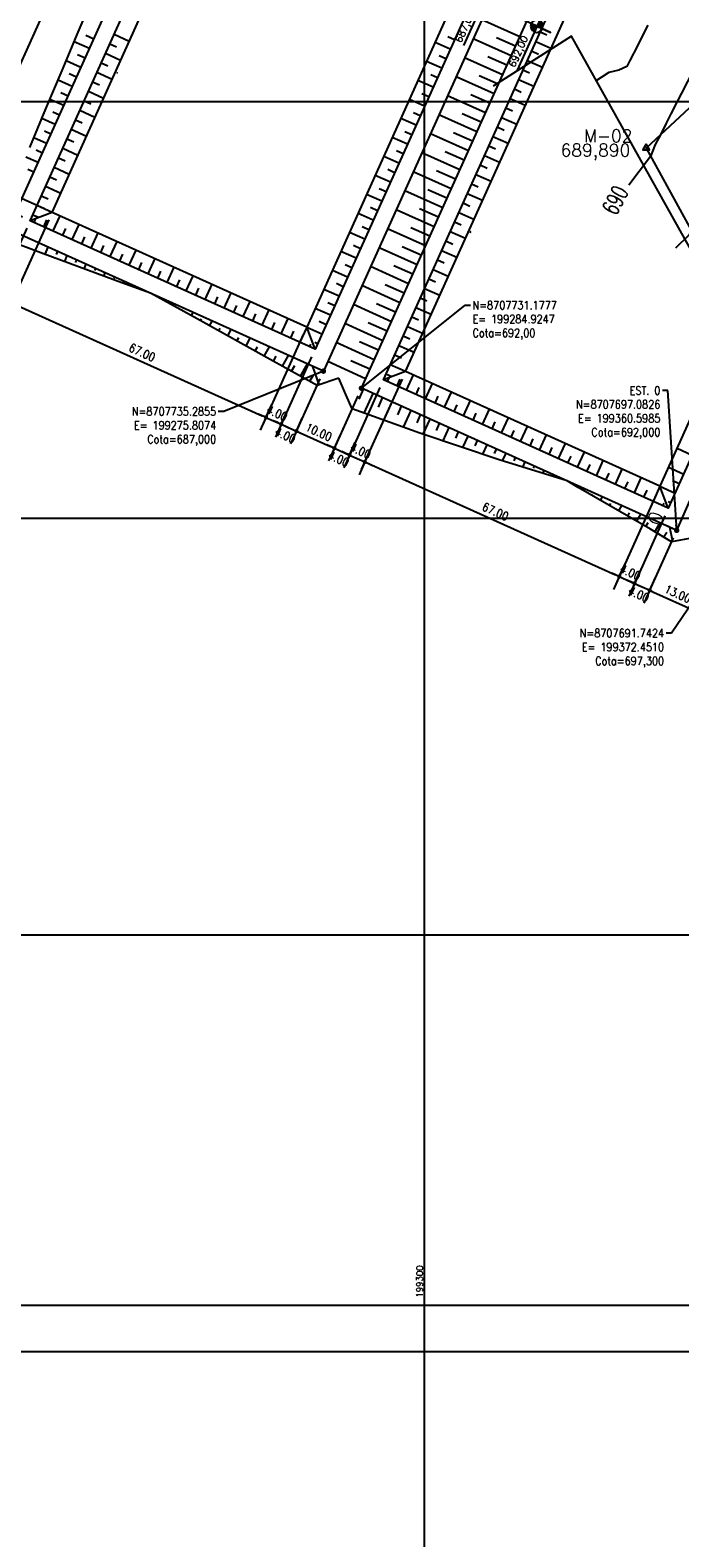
# Model space of a CAD drawing. Header units: millimetres. Extents: x 198958 to 201093, y 8706297 to 8708300.
# Tile 8 of 28: x 199205 to 199361, y 8707455 to 8707817. Entities that reach past the tile are written whole.
import ezdxf
from ezdxf.enums import TextEntityAlignment as Align

# ---------------------------------------------------------------- set-up
doc = ezdxf.new("R2010")
doc.units = ezdxf.units.MM
doc.header["$LTSCALE"] = 5
doc.linetypes.add('CENTER', pattern=[50.8, 31.75, -6.35, 6.35, -6.35])
for name, color, linetype in [('$CURVAS1', 30, 'Continuous'), ('$CURVAS2', 40, 'Continuous'), ('AREA_ESPECIAL', 3, 'Continuous'), ('CERCA', 3, 'CERCA_LINE'), ('LAGOA', 3, 'Continuous'), ('MALHA', 9, 'Continuous'), ('TER-BERMA', 103, 'Continuous'), ('TER-COORDENADAS', 101, 'Continuous'), ('TER-COTAS', 101, 'Continuous'), ('TER-EIXO', 100, 'CENTER'), ('TER-ESTACAS', 100, 'Continuous'), ('TER-OFFSET', 102, 'Continuous'), ('TER-OFFSET-LINHA', 101, 'Continuous'), ('TEXTO', 2, 'Continuous'), ('TEXTO$CURVA', 2, 'Continuous'), ('TXT_COORD', 3, 'Continuous'), ('Vp', 2, 'Continuous')]:
    doc.layers.add(name, color=color, linetype=linetype)
doc.styles.add('GEOSIS', font='ROMANS.SHX')
doc.styles.add('ROMANS', font='romans.shx', dxfattribs={"width": 0.85})
doc.styles.add('SIMPLEX', font='simplex', dxfattribs={"height": 0.2})
doc.linetypes.add('CERCA_LINE', pattern='A,0.5,-0.2,["X",Standard,S=0.1,R=0,X=-0.1,Y=-0.05],-0.25', length=0.95)
doc.dimstyles.new('COTA-500-EXTERNA', dxfattribs={"dimtxt": 2, "dimasz": 1, "dimexe": 2, "dimexo": 2, "dimgap": 1, "dimtad": 1, "dimzin": 4, "dimdsep": 46, "dimtxsty": 'ROMANS', "dimblk1": 'DOT', "dimblk2": 'DOT1', "dimsah": 1, "dimcen": 0.2, "dimdle": 1, "dimclrd": 256, "dimclre": 256, "dimclrt": 102, "dimaunit": 1, "dimadec": 4, "dimazin": 0, "dimtfac": 1, "dimtix": 1, "dimtmove": 2, "dimatfit": 3, "dimldrblk": 'DOT1', "dimfxl": 0, "dimtvp": 0.025, "dimtolj": 1, "dimtzin": 4, "dimlwd": -1, "dimlwe": -1, "dimarcsym": 0})

# ---------------------------------------------------------------- blocks, each defined once
blk = doc.blocks.new('A$C55C26645')
h = blk.add_hatch(color=51)
h.paths.add_polyline_path([(68.5, 12.7), (68.5, 21.5), (59.7, 21.5, 0.414214)])
h.paths.add_polyline_path([(68.5, 30.3), (68.5, 21.5), (77.3, 21.5, 0.414214)])
at = {"color": 7, "linetype": 'Continuous'}
blk.add_line((85.4, 21.5), (0, 21.5), dxfattribs=at)
blk.add_lwpolyline([(68.5, 21.5), (68.5, 42.9), (68.5, 0)], dxfattribs=at)
blk.add_circle((68.5, 21.5), 8.8, dxfattribs=at)
at = {"color": 3, "style": 'ROMANS'}
blk.add_attdef('226,00', (1.6, 25.8), '', height=10, dxfattribs=at)
blk = doc.blocks.new('_Dot')
at = {"color": 0, "linetype": 'ByBlock', "lineweight": -2}
blk.add_line((-0.5, 0), (-1, 0), dxfattribs=at)
at = {"color": 0, "linetype": 'ByBlock', "const_width": 0.5}
blk.add_lwpolyline([(-0.25, 0, 1), (0.25, 0, 1)], format="xyb", close=True, dxfattribs=at)
blk = doc.blocks.new('DOT1')
for q in [(0, 3.36), (0, -3.36)]:
    blk.add_line((0, 0), q)
at = {"linetype": 'ByBlock'}
blk.add_line((0, 0), (-1.2, 0), dxfattribs=at)
at = {"color": 0, "linetype": 'ByBlock', "const_width": 0.36}
blk.add_lwpolyline([(-0.18, 0, 1), (0.18, 0, 1)], format="xyb", close=True, dxfattribs=at)
blk = doc.blocks.new('*D6')
at = {"layer": 'Defpoints', "color": 0}
for p in [(199210.71, 8707773.39), (199205.42, 8707771.38), (199200.94, 8707751.71)]:
    blk.add_point(p, dxfattribs=at)
at = {"layer": 'TER-COTAS'}
for p, q in [((199204.6, 8707769.56), (199196.48, 8707751.53)), ((199209.89, 8707771.56), (199200.12, 8707749.88)), ((199196.39, 8707753.76), (199195.47, 8707754.17)), ((199197.3, 8707753.35), (199200.94, 8707751.71)), ((199201.86, 8707751.29), (199202.77, 8707750.88))]:
    blk.add_line(p, q, dxfattribs=at)
for name, p, rotation in [('DOT1', (199200.94, 8707751.71), 155.7458953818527), ('_Dot', (199197.3, 8707753.35), 335.7458953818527)]:
    blk.add_blockref(name, p, dxfattribs=dict(at, rotation=rotation))
at = {"layer": 'TER-COTAS', "color": 102, "insert": (199199.94, 8707754.35), "char_height": 2, "attachment_point": 5, "rotation": 335.7459, "style": 'ROMANS'}
blk.add_mtext('\\A1;4.00', dxfattribs=at)
blk = doc.blocks.new('*D7')
at = {"layer": 'Defpoints', "color": 0}
for p in [(199210.71, 8707773.39), (199271.8, 8707745.87, 33.68), (199262.03, 8707724.18)]:
    blk.add_point(p, dxfattribs=at)
at = {"layer": 'TER-COTAS'}
for p, q in [((199209.89, 8707771.56), (199200.12, 8707749.88)), ((199201.86, 8707751.29), (199261.12, 8707724.59)), ((199270.98, 8707744.04), (199261.21, 8707722.36))]:
    blk.add_line(p, q, dxfattribs=at)
for name, p, rotation in [('_Dot', (199200.94, 8707751.71), 155.7458953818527), ('DOT1', (199262.03, 8707724.18), 335.7458953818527)]:
    blk.add_blockref(name, p, dxfattribs=dict(at, rotation=rotation))
at = {"layer": 'TER-COTAS', "color": 102, "insert": (199232.31, 8707739.77), "char_height": 2, "attachment_point": 5, "rotation": 335.7459, "style": 'ROMANS'}
blk.add_mtext('\\A1;67.00', dxfattribs=at)
blk = doc.blocks.new('*D8')
at = {"layer": 'Defpoints', "color": 0}
for p in [(199271.8, 8707745.87, 33.68), (199273.8, 8707740.58), (199265.68, 8707722.54)]:
    blk.add_point(p, dxfattribs=at)
at = {"layer": 'TER-COTAS'}
for p, q in [((199270.98, 8707744.04), (199261.21, 8707722.36)), ((199272.98, 8707738.75), (199264.86, 8707720.72)), ((199261.12, 8707724.59), (199260.21, 8707725)), ((199262.03, 8707724.18), (199265.68, 8707722.54)), ((199266.59, 8707722.13), (199267.5, 8707721.72))]:
    blk.add_line(p, q, dxfattribs=at)
for name, p, rotation in [('DOT1', (199265.68, 8707722.54), 155.7458953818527), ('_Dot', (199262.03, 8707724.18), 335.7458953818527)]:
    blk.add_blockref(name, p, dxfattribs=dict(at, rotation=rotation))
at = {"layer": 'TER-COTAS', "color": 102, "insert": (199264.68, 8707725.19), "char_height": 2, "attachment_point": 5, "rotation": 335.7459, "style": 'ROMANS'}
blk.add_mtext('\\A1;4.00', dxfattribs=at)
blk = doc.blocks.new('*D9')
at = {"layer": 'Defpoints', "color": 0}
for p in [(199273.8, 8707740.58), (199275.81, 8707735.29), (199269.32, 8707720.9)]:
    blk.add_point(p, dxfattribs=at)
at = {"layer": 'TER-COTAS'}
for p, q in [((199272.98, 8707738.75), (199264.86, 8707720.72)), ((199274.99, 8707733.46), (199268.5, 8707719.07)), ((199264.77, 8707722.95), (199263.85, 8707723.36)), ((199265.68, 8707722.54), (199269.32, 8707720.9)), ((199270.24, 8707720.49), (199271.15, 8707720.08))]:
    blk.add_line(p, q, dxfattribs=at)
for name, p, rotation in [('_Dot', (199265.68, 8707722.54), 335.7458953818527), ('DOT1', (199269.32, 8707720.9), 155.7458953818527)]:
    blk.add_blockref(name, p, dxfattribs=dict(at, rotation=rotation))
at = {"layer": 'TER-COTAS', "color": 102, "insert": (199266.67, 8707719.87), "char_height": 2, "attachment_point": 5, "rotation": 335.7459, "style": 'ROMANS'}
blk.add_mtext('\\A1;4.00', dxfattribs=at)
blk = doc.blocks.new('*D10')
at = {"layer": 'Defpoints', "color": 0}
for p in [(199275.81, 8707735.29), (199284.92, 8707731.18), (199278.44, 8707716.79)]:
    blk.add_point(p, dxfattribs=at)
at = {"layer": 'TER-COTAS'}
for p, q in [((199274.99, 8707733.46), (199268.5, 8707719.07)), ((199284.1, 8707729.35), (199277.62, 8707714.97)), ((199270.24, 8707720.49), (199277.53, 8707717.2))]:
    blk.add_line(p, q, dxfattribs=at)
for name, p, rotation in [('_Dot', (199269.32, 8707720.9), 155.7458953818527), ('DOT1', (199278.44, 8707716.79), 335.7458953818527)]:
    blk.add_blockref(name, p, dxfattribs=dict(at, rotation=rotation))
at = {"layer": 'TER-COTAS', "color": 102, "insert": (199274.7, 8707720.67), "char_height": 2, "attachment_point": 5, "rotation": 335.7459, "style": 'ROMANS'}
blk.add_mtext('\\A1;10.00', dxfattribs=at)
blk = doc.blocks.new('*D11')
at = {"layer": 'Defpoints', "color": 0}
for p in [(199290.21, 8707733.18), (199284.92, 8707731.18), (199282.09, 8707715.15)]:
    blk.add_point(p, dxfattribs=at)
at = {"layer": 'TER-COTAS'}
for p, q in [((199284.1, 8707729.35), (199277.62, 8707714.97)), ((199289.39, 8707731.36), (199281.27, 8707713.32)), ((199277.53, 8707717.2), (199276.62, 8707717.61)), ((199278.44, 8707716.79), (199282.09, 8707715.15)), ((199283, 8707714.74), (199283.91, 8707714.32))]:
    blk.add_line(p, q, dxfattribs=at)
for name, p, rotation in [('DOT1', (199282.09, 8707715.15), 155.7458953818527), ('_Dot', (199278.44, 8707716.79), 335.7458953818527)]:
    blk.add_blockref(name, p, dxfattribs=dict(at, rotation=rotation))
at = {"layer": 'TER-COTAS', "color": 102, "insert": (199279.48, 8707714.23), "char_height": 2, "attachment_point": 5, "rotation": 335.7459, "style": 'ROMANS'}
blk.add_mtext('\\A1;4.00', dxfattribs=at)
blk = doc.blocks.new('*D12')
at = {"layer": 'Defpoints', "color": 0}
for p in [(199290.21, 8707733.18), (199295.5, 8707735.19), (199285.74, 8707713.5)]:
    blk.add_point(p, dxfattribs=at)
at = {"layer": 'TER-COTAS'}
for p, q in [((199294.68, 8707733.36), (199284.91, 8707711.68)), ((199289.39, 8707731.36), (199281.27, 8707713.32)), ((199281.18, 8707715.56), (199280.27, 8707715.97)), ((199282.09, 8707715.15), (199285.74, 8707713.5)), ((199286.65, 8707713.09), (199287.56, 8707712.68))]:
    blk.add_line(p, q, dxfattribs=at)
for name, p, rotation in [('_Dot', (199282.09, 8707715.15), 335.7458953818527), ('DOT1', (199285.74, 8707713.5), 155.7458953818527)]:
    blk.add_blockref(name, p, dxfattribs=dict(at, rotation=rotation))
at = {"layer": 'TER-COTAS', "color": 102, "insert": (199284.73, 8707716.15), "char_height": 2, "attachment_point": 5, "rotation": 335.7459, "style": 'ROMANS'}
blk.add_mtext('\\A1;4.00', dxfattribs=at)
blk = doc.blocks.new('*D13')
at = {"layer": 'Defpoints', "color": 0}
for p in [(199295.5, 8707735.19), (199356.59, 8707707.66), (199346.82, 8707685.98)]:
    blk.add_point(p, dxfattribs=at)
at = {"layer": 'TER-COTAS'}
for p, q in [((199294.68, 8707733.36), (199284.91, 8707711.68)), ((199286.65, 8707713.09), (199345.91, 8707686.39)), ((199355.77, 8707705.84), (199346, 8707684.16))]:
    blk.add_line(p, q, dxfattribs=at)
for name, p, rotation in [('_Dot', (199285.74, 8707713.5), 155.7458953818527), ('DOT1', (199346.82, 8707685.98), 335.7458953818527)]:
    blk.add_blockref(name, p, dxfattribs=dict(at, rotation=rotation))
at = {"layer": 'TER-COTAS', "color": 102, "insert": (199317.1, 8707701.57), "char_height": 2, "attachment_point": 5, "rotation": 335.7459, "style": 'ROMANS'}
blk.add_mtext('\\A1;67.00', dxfattribs=at)
blk = doc.blocks.new('*D14')
at = {"layer": 'Defpoints', "color": 0}
for p in [(199356.59, 8707707.66), (199358.59, 8707702.37), (199350.47, 8707684.34)]:
    blk.add_point(p, dxfattribs=at)
at = {"layer": 'TER-COTAS'}
for p, q in [((199355.77, 8707705.84), (199346, 8707684.16)), ((199357.77, 8707700.55), (199349.65, 8707682.51)), ((199345.91, 8707686.39), (199345, 8707686.8)), ((199346.82, 8707685.98), (199350.47, 8707684.34)), ((199351.38, 8707683.93), (199352.29, 8707683.52))]:
    blk.add_line(p, q, dxfattribs=at)
for name, p, rotation in [('_Dot', (199346.82, 8707685.98), 335.7458953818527), ('DOT1', (199350.47, 8707684.34), 155.7458953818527)]:
    blk.add_blockref(name, p, dxfattribs=dict(at, rotation=rotation))
at = {"layer": 'TER-COTAS', "color": 102, "insert": (199349.47, 8707686.98), "char_height": 2, "attachment_point": 5, "rotation": 335.7459, "style": 'ROMANS'}
blk.add_mtext('\\A1;4.00', dxfattribs=at)
blk = doc.blocks.new('*D15')
at = {"layer": 'Defpoints', "color": 0}
for p in [(199358.59, 8707702.37), (199360.6, 8707697.08, -1), (199354.12, 8707682.69)]:
    blk.add_point(p, dxfattribs=at)
at = {"layer": 'TER-COTAS'}
for p, q in [((199357.77, 8707700.55), (199349.65, 8707682.51)), ((199359.78, 8707695.26), (199353.29, 8707680.87)), ((199349.56, 8707684.75), (199348.65, 8707685.16)), ((199350.47, 8707684.34), (199354.12, 8707682.69)), ((199355.03, 8707682.28), (199355.94, 8707681.87))]:
    blk.add_line(p, q, dxfattribs=at)
for name, p, rotation in [('DOT1', (199354.12, 8707682.69), 155.7458953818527), ('_Dot', (199350.47, 8707684.34), 335.7458953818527)]:
    blk.add_blockref(name, p, dxfattribs=dict(at, rotation=rotation))
at = {"layer": 'TER-COTAS', "color": 102, "insert": (199351.49, 8707681.73), "char_height": 2, "attachment_point": 5, "rotation": 335.7459, "style": 'ROMANS'}
blk.add_mtext('\\A1;4.00', dxfattribs=at)
blk = doc.blocks.new('*D16')
at = {"layer": 'Defpoints', "color": 0}
for p in [(199360.6, 8707697.08, -1), (199372.45, 8707691.74), (199365.97, 8707677.35)]:
    blk.add_point(p, dxfattribs=at)
at = {"layer": 'TER-COTAS'}
for p, q in [((199359.78, 8707695.26), (199353.29, 8707680.87)), ((199371.63, 8707689.92), (199365.15, 8707675.53)), ((199355.03, 8707682.28), (199365.06, 8707677.76))]:
    blk.add_line(p, q, dxfattribs=at)
for name, p, rotation in [('_Dot', (199354.12, 8707682.69), 155.7458953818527), ('DOT1', (199365.97, 8707677.35), 335.7458953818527)]:
    blk.add_blockref(name, p, dxfattribs=dict(at, rotation=rotation))
at = {"layer": 'TER-COTAS', "color": 102, "insert": (199360.86, 8707681.85), "char_height": 2, "attachment_point": 5, "rotation": 335.7459, "style": 'ROMANS'}
blk.add_mtext('\\A1;13.00', dxfattribs=at)
blk = doc.blocks.new('*D31')
at = {"layer": 'Defpoints', "color": 0}
for p in [(199191.04, 8707782.25), (199210.71, 8707773.39), (199205.42, 8707771.38)]:
    blk.add_point(p, dxfattribs=at)
at = {"layer": 'TER-COTAS'}
for p, q in [((199191.45, 8707783.16), (199191.86, 8707784.08)), ((199208.89, 8707774.21), (199189.21, 8707783.07)), ((199189.4, 8707778.61), (199191.04, 8707782.25)), ((199203.6, 8707772.21), (199187.57, 8707779.43)), ((199188.98, 8707777.69), (199188.57, 8707776.78))]:
    blk.add_line(p, q, dxfattribs=at)
for name, p, rotation in [('DOT1', (199191.04, 8707782.25), 245.7458953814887), ('_Dot', (199189.4, 8707778.61), 65.74589538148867)]:
    blk.add_blockref(name, p, dxfattribs=dict(at, rotation=rotation))
at = {"layer": 'TER-COTAS', "color": 102, "insert": (199188.39, 8707781.25), "char_height": 2, "attachment_point": 5, "rotation": 65.7459, "style": 'ROMANS'}
blk.add_mtext('\\A1;4.00', dxfattribs=at)
blk = doc.blocks.new('*D32')
at = {"layer": 'Defpoints', "color": 0}
for p in [(199276.07, 8707970.98), (199295.75, 8707962.12), (199210.71, 8707773.39)]:
    blk.add_point(p, dxfattribs=at)
at = {"layer": 'TER-COTAS'}
for p, q in [((199293.92, 8707962.94), (199274.25, 8707971.8)), ((199191.45, 8707783.16), (199275.66, 8707970.07)), ((199208.89, 8707774.21), (199189.21, 8707783.07))]:
    blk.add_line(p, q, dxfattribs=at)
for name, p, rotation in [('DOT1', (199276.07, 8707970.98), 65.74589538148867), ('_Dot', (199191.04, 8707782.25), 245.7458953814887)]:
    blk.add_blockref(name, p, dxfattribs=dict(at, rotation=rotation))
at = {"layer": 'TER-COTAS', "color": 102, "insert": (199231.73, 8707877.44), "char_height": 2, "attachment_point": 5, "rotation": 65.7459, "style": 'ROMANS'}
blk.add_mtext('\\A1;207.00', dxfattribs=at)

msp = doc.modelspace()

# ---------------------------------------------------------------- linework, layer by layer
at = {"layer": '$CURVAS1'}
msp.add_polyline3d([(199371.114, 8707819.753, 690), (199369.461, 8707816.698, 690), (199368.435, 8707814.765, 690), (199366.876, 8707811.838, 690), (199365.804, 8707809.777, 690), (199364.312, 8707806.934, 690), (199363.204, 8707804.788, 690), (199361.755, 8707802.016, 690), (199360.615, 8707799.799, 690), (199359.217, 8707797.059, 690), (199358.069, 8707794.81, 690), (199356.719, 8707792.022, 690), (199355.528, 8707789.821, 690), (199355.315, 8707789.268, 690), (199354.298, 8707786.786, 690), (199349.079, 8707779.922, 690)], dxfattribs=at)
at = {"layer": '$CURVAS2'}
for points in [[(199387.487, 8707819.682, 691), (199385.193, 8707815.153, 691), (199384.947, 8707814.693, 691), (199382.541, 8707810.427, 691), (199382.134, 8707809.705, 691), (199379.834, 8707805.813, 691), (199379.223, 8707804.718, 691), (199377.215, 8707801.019, 691), (199376.529, 8707799.729, 691), (199374.711, 8707795.994, 691), (199374.094, 8707794.74, 691), (199372.317, 8707790.747, 691), (199371.864, 8707789.75, 691), (199370.05, 8707785.243, 691), (199369.853, 8707784.759, 691), (199368.756, 8707781.722, 691), (199368.046, 8707779.766, 691), (199367.935, 8707779.431, 691), (199366.417, 8707774.773, 691), (199365.967, 8707773.321, 691), (199364.417, 8707769.782, 691), (199363.591, 8707768.037, 691), (199360.307, 8707764.8, 691)], [(199353.705, 8707818.294, 689), (199351.938, 8707814.837, 689), (199351.169, 8707813.334, 689), (199349.382, 8707809.848, 689), (199348.629, 8707808.38, 689), (199346.706, 8707807.492, 689), (199344.348, 8707806.949, 689), (199341.119, 8707804.885, 689)], [(199226.282, 8707806.898, 701.681), (199226.271, 8707806.865, 701.681), (199226.304, 8707806.869, 701.681), (199226.312, 8707806.908, 701.681), (199226.282, 8707806.898, 701.681)], [(199311.073, 8707768.695, 701.681), (199311.062, 8707768.662, 701.681), (199311.096, 8707768.667, 701.681), (199311.103, 8707768.705, 701.681), (199311.073, 8707768.695, 701.681)]]:
    msp.add_polyline3d(points, dxfattribs=at)
at = {"layer": 'AREA_ESPECIAL'}
msp.add_lwpolyline([(199535.23, 8707458.413), (199549.794, 8707528.974), (199561.997, 8707596.009), (199597.982, 8707742.885), (199597.982, 8707742.885), (199506.841, 8707939.515), (199444.975, 8707874.113), (199353.27, 8707788.823), (199487.846, 8707543.642), (199535.23, 8707458.413)], dxfattribs=at)
at = {"layer": 'CERCA'}
msp.add_lwpolyline([(199535.183, 8707458.353), (199335.38, 8707815.673), (199316.526, 8707803.678)], dxfattribs=at)
at = {"layer": 'LAGOA', "color": 3, "elevation": 1}
msp.add_lwpolyline([(199446.913, 8707898.395), (199358.595, 8707702.373), (199290.215, 8707733.181), (199378.533, 8707929.204)], close=True, dxfattribs=at)
at = {"layer": 'MALHA'}
for p, q in [((199300, 8708300), (199300, 8706900)), ((199300, 8708300), (199300, 8706900)), ((199000, 8707800), (199900, 8707800)), ((199000, 8707700), (199900, 8707700)), ((199000, 8707700), (199900, 8707700)), ((199000, 8707600), (199900, 8707600)), ((199000, 8707600), (199900, 8707600)), ((199000, 8707500), (199900, 8707500)), ((199000, 8707500), (199900, 8707500))]:
    msp.add_line(p, q, dxfattribs=at)
at = {"layer": 'TER-BERMA'}
for p, q in [((199284.925, 8707731.178, 1), (199376.53, 8707934.494, 1)), ((199360.598, 8707697.083, 1), (199284.925, 8707731.178, 1))]:
    msp.add_line(p, q, dxfattribs=at)
at = {"layer": 'TER-BERMA', "elevation": 1}
for points in [[(199367.412, 8707938.602), (199275.807, 8707735.286), (199200.134, 8707769.381), (199291.738, 8707972.697)], [(199362.122, 8707936.598), (199273.804, 8707740.576), (199205.424, 8707771.384), (199293.742, 8707967.407)], [(199446.913, 8707898.395), (199358.595, 8707702.373), (199290.215, 8707733.181), (199378.533, 8707929.204)]]:
    msp.add_lwpolyline(points, close=True, dxfattribs=at)
at = {"layer": 'TER-EIXO', "ltscale": 0.05, "flags": 128}
msp.add_lwpolyline([(199360.598, 8707697.083), (199452.203, 8707900.399)], dxfattribs=at)
at = {"layer": 'TER-ESTACAS', "flags": 128}
msp.add_lwpolyline([(199360.598, 8707697.083), (199357.863, 8707698.315)], dxfattribs=at)
at = {"layer": 'TER-OFFSET'}
for p, q in [((199210.714, 8707773.388, 1), (199205.424, 8707771.384, 1)), ((199273.804, 8707740.576, 1), (199271.8, 8707745.866, 1)), ((199295.505, 8707735.185, 1), (199290.215, 8707733.181, 1)), ((199358.595, 8707702.373, 1), (199356.591, 8707707.663, 1))]:
    msp.add_line(p, q, dxfattribs=at)
at = {"layer": 'TER-OFFSET', "elevation": 1}
for points in [[(199356.832, 8707934.594), (199271.8, 8707745.866), (199210.714, 8707773.388), (199295.746, 8707962.117)], [(199441.623, 8707896.391), (199356.591, 8707707.663), (199295.505, 8707735.185), (199380.537, 8707923.914)]]:
    msp.add_lwpolyline(points, close=True, dxfattribs=at)
at = {"layer": 'TER-OFFSET'}
for points in [[(199205.327, 8707788.977), (199209.203, 8707798.199), (199213.08, 8707807.42), (199216.956, 8707816.642), (199220.833, 8707825.863)], [(199279.505, 8707733.619), (199274.273, 8707731.879), (199263.043, 8707738.115), (199245.497, 8707747.859), (199234.29, 8707753.991)], [(199334.309, 8707708.927), (199317.975, 8707713.973), (199298.95, 8707720.436), (199282.703, 8707726.247), (199281.182, 8707729.688), (199279.505, 8707733.619)], [(199364.552, 8707695.301), (199359.342, 8707694.293), (199354.351, 8707697.335), (199336.921, 8707707.336), (199334.309, 8707708.927)]]:
    msp.add_lwpolyline(points, dxfattribs=at)
msp.add_lwpolyline([(199234.29, 8707753.991), (199227.437, 8707756.462), (199208.66, 8707763.475), (199201.393, 8707766.188, -0.4261049)], format="xyb", dxfattribs=at)
at = {"layer": 'TER-OFFSET-LINHA'}
for p, q in [((199229.199, 8707814.416, 34.681), (199225.552, 8707816.059, 34.681)), ((199329.422, 8707815.875, 34.681), (199327.802, 8707816.605, 34.681)), ((199226.177, 8707813.036, 34.681), (199224.525, 8707813.78, 34.681)), ((199302.609, 8707814.246, 34.681), (199306.256, 8707812.602, 34.681)), ((199305.662, 8707815.612, 34.681), (199307.282, 8707814.882, 34.681)), ((199330.421, 8707812.683, 34.681), (199326.775, 8707814.326, 34.681)), ((199224.091, 8707808.491, 34.681), (199222.471, 8707809.221, 34.681)), ((199227.145, 8707809.858, 34.681), (199223.498, 8707811.501, 34.681)), ((199300.555, 8707809.687, 34.681), (199304.202, 8707808.044, 34.681)), ((199303.576, 8707811.068, 34.681), (199305.229, 8707810.323, 34.681)), ((199328.368, 8707808.124, 34.681), (199324.721, 8707809.767, 34.681)), ((199327.4, 8707811.302, 34.681), (199325.748, 8707812.046, 34.681)), ((199225.091, 8707805.299, 34.681), (199221.444, 8707806.942, 34.681)), ((199298.501, 8707805.128, 34.681), (199302.148, 8707803.485, 34.681)), ((199301.554, 8707806.494, 34.681), (199303.175, 8707805.764, 34.681)), ((199326.314, 8707803.565, 34.681), (199322.667, 8707805.208, 34.681)), ((199325.314, 8707806.758, 34.681), (199323.694, 8707807.488, 34.681)), ((199223.037, 8707800.74, 34.681), (199219.39, 8707802.383, 34.681)), ((199222.07, 8707803.918, 34.681), (199220.417, 8707804.663, 34.681)), ((199299.468, 8707801.95, 34.681), (199301.121, 8707801.206, 34.681)), ((199323.292, 8707802.185, 34.681), (199321.64, 8707802.929, 34.681)), ((199219.984, 8707799.374, 34.681), (199218.363, 8707800.104, 34.681)), ((199296.447, 8707800.57, 34.681), (199300.094, 8707798.926, 34.681)), ((199321.206, 8707797.64, 34.681), (199319.586, 8707798.37, 34.681)), ((199324.26, 8707799.007, 34.681), (199320.613, 8707800.65, 34.681)), ((199217.93, 8707794.815, 34.681), (199216.309, 8707795.545, 34.681)), ((199220.983, 8707796.182, 34.681), (199217.336, 8707797.825, 34.681)), ((199294.393, 8707796.011, 34.681), (199298.04, 8707794.368, 34.681)), ((199297.447, 8707797.377, 34.681), (199299.067, 8707796.647, 34.681)), ((199322.206, 8707794.448, 34.681), (199318.559, 8707796.091, 34.681)), ((199215.876, 8707790.257, 34.681), (199214.255, 8707790.987, 34.681)), ((199218.929, 8707791.623, 34.681), (199215.282, 8707793.266, 34.681)), ((199292.339, 8707791.452, 34.681), (199295.986, 8707789.809, 34.681)), ((199295.361, 8707792.833, 34.681), (199297.013, 8707792.088, 34.681)), ((199320.152, 8707789.889, 34.681), (199316.505, 8707791.532, 34.681)), ((199319.184, 8707793.067, 34.681), (199317.532, 8707793.812, 34.681)), ((199216.875, 8707787.064, 34.681), (199213.229, 8707788.707, 34.681)), ((199293.339, 8707788.26, 34.681), (199294.959, 8707787.53, 34.681)), ((199317.098, 8707788.523, 34.681), (199315.478, 8707789.253, 34.681)), ((199214.822, 8707782.506, 34.681), (199211.175, 8707784.149, 34.681)), ((199213.854, 8707785.684, 34.681), (199212.202, 8707786.428, 34.681)), ((199290.285, 8707786.894, 34.681), (199293.932, 8707785.25, 34.681)), ((199291.253, 8707783.716, 34.681), (199292.905, 8707782.971, 34.681)), ((199315.076, 8707783.95, 34.681), (199313.424, 8707784.694, 34.681)), ((199318.098, 8707785.331, 34.681), (199314.451, 8707786.974, 34.681)), ((199211.768, 8707781.139, 34.681), (199210.148, 8707781.869, 34.681)), ((199288.231, 8707782.335, 34.681), (199291.878, 8707780.692, 34.681)), ((199312.99, 8707779.406, 34.681), (199311.37, 8707780.136, 34.681)), ((199316.044, 8707780.772, 34.681), (199312.397, 8707782.415, 34.681)), ((199209.746, 8707776.566, 34.681), (199208.094, 8707777.311, 34.681)), ((199212.768, 8707777.947, 34.681), (199209.121, 8707779.59, 34.681)), ((199286.177, 8707777.776, 34.681), (199289.824, 8707776.133, 34.681)), ((199289.231, 8707779.142, 34.681), (199290.851, 8707778.413, 34.681)), ((199313.99, 8707776.213, 34.681), (199310.343, 8707777.856, 34.681)), ((199207.407, 8707772.136, 34.681), (199206.04, 8707772.752, 34.681)), ((199210.714, 8707773.388, 34.681), (199207.067, 8707775.031, 34.681)), ((199212.537, 8707772.567, 34.681), (199210.894, 8707768.92, 34.681)), ((199284.123, 8707773.218, 34.681), (199287.77, 8707771.575, 34.681)), ((199287.145, 8707774.598, 34.681), (199288.797, 8707773.854, 34.681)), ((199311.936, 8707771.655, 34.681), (199308.289, 8707773.298, 34.681)), ((199310.968, 8707774.833, 34.681), (199309.316, 8707775.577, 34.681)), ((199206.746, 8707771.885, 34.681), (199206.335, 8707770.974, 34.681)), ((199209.345, 8707771.567, 34.681), (199208.615, 8707769.947, 34.681)), ((199213.918, 8707769.545, 34.681), (199213.173, 8707767.893, 34.681)), ((199217.096, 8707770.513, 34.681), (199215.453, 8707766.866, 34.681)), ((199285.123, 8707770.025, 34.681), (199286.743, 8707769.295, 34.681)), ((199308.883, 8707770.288, 34.681), (199307.262, 8707771.018, 34.681)), ((199218.476, 8707767.491, 34.681), (199217.732, 8707765.839, 34.681)), ((199221.654, 8707768.459, 34.681), (199220.011, 8707764.812, 34.681)), ((199223.021, 8707765.405, 34.681), (199222.291, 8707763.785, 34.681)), ((199226.213, 8707766.405, 34.681), (199224.57, 8707762.758, 34.681)), ((199282.069, 8707768.659, 34.681), (199285.716, 8707767.016, 34.681)), ((199283.037, 8707765.481, 34.681), (199284.689, 8707764.737, 34.681)), ((199306.861, 8707765.715, 34.681), (199305.208, 8707766.46, 34.681)), ((199309.882, 8707767.096, 34.681), (199306.235, 8707768.739, 34.681)), ((199227.594, 8707763.383, 34.681), (199226.849, 8707761.731, 34.681)), ((199230.772, 8707764.351, 34.681), (199229.129, 8707760.704, 34.681)), ((199235.33, 8707762.297, 34.681), (199233.687, 8707758.65, 34.681)), ((199280.015, 8707764.1, 34.681), (199283.662, 8707762.457, 34.681)), ((199304.775, 8707761.171, 34.681), (199303.154, 8707761.901, 34.681)), ((199307.828, 8707762.537, 34.681), (199304.181, 8707764.18, 34.681)), ((199232.152, 8707761.329, 34.681), (199231.408, 8707759.677, 34.681)), ((199236.697, 8707759.243, 34.681), (199235.967, 8707757.623, 34.681)), ((199239.889, 8707760.243, 34.681), (199238.246, 8707756.596, 34.681)), ((199244.448, 8707758.189, 34.681), (199242.805, 8707754.542, 34.681)), ((199277.962, 8707759.542, 34.681), (199281.608, 8707757.899, 34.681)), ((199281.015, 8707760.908, 34.681), (199282.635, 8707760.178, 34.681)), ((199305.774, 8707757.979, 34.681), (199302.128, 8707759.622, 34.681)), ((199241.27, 8707757.221, 34.681), (199240.525, 8707755.569, 34.681)), ((199245.828, 8707755.168, 34.681), (199245.084, 8707753.515, 34.681)), ((199249.006, 8707756.135, 34.681), (199247.363, 8707752.488, 34.681)), ((199275.908, 8707754.983, 34.681), (199279.555, 8707753.34, 34.681)), ((199278.929, 8707756.364, 34.681), (199280.582, 8707755.619, 34.681)), ((199303.721, 8707753.42, 34.681), (199300.074, 8707755.063, 34.681)), ((199302.721, 8707756.612, 34.681), (199301.101, 8707757.342, 34.681)), ((199250.373, 8707753.082, 34.681), (199249.643, 8707751.461, 34.681)), ((199253.565, 8707754.081, 34.681), (199251.922, 8707750.434, 34.681)), ((199254.946, 8707751.06, 34.681), (199254.201, 8707749.407, 34.681)), ((199258.124, 8707752.027, 34.681), (199256.481, 8707748.38, 34.681)), ((199276.907, 8707751.791, 34.681), (199278.528, 8707751.061, 34.681)), ((199300.667, 8707752.054, 34.681), (199299.047, 8707752.784, 34.681)), ((199259.504, 8707749.006, 34.681), (199258.76, 8707747.354, 34.681)), ((199262.682, 8707749.974, 34.681), (199261.039, 8707746.327, 34.681)), ((199267.241, 8707747.92, 34.681), (199265.598, 8707744.273, 34.681)), ((199273.854, 8707750.424, 34.681), (199277.501, 8707748.781, 34.681)), ((199274.821, 8707747.246, 34.681), (199276.474, 8707746.502, 34.681)), ((199298.645, 8707747.481, 34.681), (199296.993, 8707748.225, 34.681)), ((199301.667, 8707748.861, 34.681), (199298.02, 8707750.504, 34.681)), ((199264.049, 8707746.92, 34.681), (199263.319, 8707745.3, 34.681)), ((199268.622, 8707744.898, 34.681), (199267.877, 8707743.246, 34.681)), ((199271.8, 8707745.866, 34.681), (199270.157, 8707742.219, 34.681)), ((199271.8, 8707745.866, 34.681), (199275.447, 8707744.223, 34.681)), ((199296.559, 8707742.936, 34.681), (199294.939, 8707743.666, 34.681)), ((199299.613, 8707744.303, 34.681), (199295.966, 8707745.946, 34.681)), ((199272.708, 8707741.796, 34.681), (199272.436, 8707741.192, 34.681)), ((199273.787, 8707742.228, 34.681), (199274.42, 8707741.943, 34.681)), ((199297.559, 8707739.744, 34.681), (199293.912, 8707741.387, 34.681)), ((199295.505, 8707735.185, 34.681), (199291.858, 8707736.828, 34.681)), ((199294.537, 8707738.363, 34.681), (199292.885, 8707739.108, 34.681)), ((199292.199, 8707733.933, 34.681), (199290.831, 8707734.549, 34.681)), ((199291.537, 8707733.682, 34.681), (199291.127, 8707732.771, 34.681)), ((199294.136, 8707733.364, 34.681), (199293.406, 8707731.744, 34.681)), ((199297.328, 8707734.364, 34.681), (199295.685, 8707730.717, 34.681)), ((199298.709, 8707731.342, 34.681), (199297.964, 8707729.69, 34.681)), ((199301.887, 8707732.31, 34.681), (199300.244, 8707728.663, 34.681)), ((199303.268, 8707729.288, 34.681), (199302.523, 8707727.636, 34.681)), ((199306.446, 8707730.256, 34.681), (199304.802, 8707726.609, 34.681)), ((199307.812, 8707727.202, 34.681), (199307.082, 8707725.582, 34.681)), ((199311.004, 8707728.202, 34.681), (199309.361, 8707724.555, 34.681)), ((199315.563, 8707726.148, 34.681), (199313.92, 8707722.501, 34.681)), ((199312.385, 8707725.18, 34.681), (199311.64, 8707723.528, 34.681)), ((199316.944, 8707723.126, 34.681), (199316.199, 8707721.474, 34.681)), ((199320.122, 8707724.094, 34.681), (199318.478, 8707720.447, 34.681)), ((199324.68, 8707722.04, 34.681), (199323.037, 8707718.393, 34.681)), ((199321.488, 8707721.04, 34.681), (199320.758, 8707719.42, 34.681)), ((199326.061, 8707719.019, 34.681), (199325.316, 8707717.366, 34.681)), ((199329.239, 8707719.986, 34.681), (199327.596, 8707716.339, 34.681)), ((199330.62, 8707716.965, 34.681), (199329.875, 8707715.312, 34.681)), ((199333.798, 8707717.932, 34.681), (199332.154, 8707714.285, 34.681)), ((199335.164, 8707714.879, 34.681), (199334.434, 8707713.258, 34.681)), ((199338.356, 8707715.878, 34.681), (199336.713, 8707712.231, 34.681)), ((199360.699, 8707716.78, 34.681), (199364.346, 8707715.137, 34.681)), ((199339.737, 8707712.857, 34.681), (199338.992, 8707711.205, 34.681)), ((199342.915, 8707713.825, 34.681), (199341.272, 8707710.178, 34.681)), ((199347.474, 8707711.771, 34.681), (199345.83, 8707708.124, 34.681)), ((199358.645, 8707712.221, 34.681), (199362.292, 8707710.578, 34.681)), ((199344.296, 8707710.803, 34.681), (199343.551, 8707709.151, 34.681)), ((199348.84, 8707708.717, 34.681), (199348.11, 8707707.097, 34.681)), ((199352.032, 8707709.717, 34.681), (199350.389, 8707706.07, 34.681)), ((199356.591, 8707707.663, 34.681), (199354.948, 8707704.016, 34.681)), ((199356.591, 8707707.663, 34.681), (199360.238, 8707706.02, 34.681)), ((199359.613, 8707709.043, 34.681), (199361.265, 8707708.299, 34.681)), ((199353.413, 8707706.695, 34.681), (199352.668, 8707705.043, 34.681)), ((199358.578, 8707704.025, 34.681), (199359.211, 8707703.74, 34.681)), ((199357.499, 8707703.593, 34.681), (199357.227, 8707702.989, 34.681))]:
    msp.add_line(p, q, dxfattribs=at)
at = {"layer": 'TER-OFFSET-LINHA', "flags": 128}
for points in [[(199322.922, 8707815.513), (199313.805, 8707819.621)], [(199219.646, 8707812.688), (199215.987, 8707814.336)], [(199220.673, 8707814.967), (199218.815, 8707815.804)], [(199320.868, 8707810.954), (199311.751, 8707815.062)], [(199321.895, 8707813.234), (199317.337, 8707815.288)], [(199217.592, 8707808.129), (199214.049, 8707809.726)], [(199218.619, 8707810.409), (199216.818, 8707811.22)], [(199318.814, 8707806.396), (199309.697, 8707810.503)], [(199319.841, 8707808.675), (199315.283, 8707810.729)], [(199215.538, 8707803.571), (199212.111, 8707805.115)], [(199216.565, 8707805.85), (199214.822, 8707806.635)], [(199316.76, 8707801.837), (199307.643, 8707805.945)], [(199317.787, 8707804.116), (199313.229, 8707806.17)], [(199214.511, 8707801.291), (199212.826, 8707802.05)], [(199315.734, 8707799.558), (199311.175, 8707801.612)], [(199213.484, 8707799.012), (199210.173, 8707800.504)], [(199314.707, 8707797.278), (199305.589, 8707801.386)], [(199211.43, 8707794.453), (199208.234, 8707795.893)], [(199212.457, 8707796.733), (199210.83, 8707797.466)], [(199312.653, 8707792.72), (199303.535, 8707796.827)], [(199313.68, 8707794.999), (199309.121, 8707797.053)], [(199209.376, 8707789.895), (199206.296, 8707791.282)], [(199210.403, 8707792.174), (199208.834, 8707792.881)], [(199310.599, 8707788.161), (199301.481, 8707792.269)], [(199311.626, 8707790.44), (199307.067, 8707792.494)], [(199208.349, 8707787.615), (199206.838, 8707788.296)], [(199308.545, 8707783.602), (199299.427, 8707787.71)], [(199309.572, 8707785.882), (199305.013, 8707787.936)], [(199207.322, 8707785.336), (199204.358, 8707786.671)], [(199206.295, 8707783.057), (199204.842, 8707783.711)], [(199307.518, 8707781.323), (199302.959, 8707783.377)], [(199306.491, 8707779.044), (199297.374, 8707783.151)], [(199304.437, 8707774.485), (199295.32, 8707778.593)], [(199305.464, 8707776.764), (199300.905, 8707778.818)], [(199302.383, 8707769.926), (199293.266, 8707774.034)], [(199303.41, 8707772.206), (199298.851, 8707774.26)], [(199300.329, 8707765.368), (199291.212, 8707769.476)], [(199301.356, 8707767.647), (199296.797, 8707769.701)], [(199207.427, 8707766.094), (199207.011, 8707765.17)], [(199209.707, 8707765.067), (199208.942, 8707763.37)], [(199211.986, 8707764.04), (199211.637, 8707763.267)], [(199214.265, 8707763.013), (199213.636, 8707761.616)], [(199216.545, 8707761.987), (199216.264, 8707761.363)], [(199298.275, 8707760.809), (199289.158, 8707764.917)], [(199299.302, 8707763.088), (199294.743, 8707765.142)], [(199218.824, 8707760.96), (199218.33, 8707759.863)], [(199221.103, 8707759.933), (199220.89, 8707759.459)], [(199223.383, 8707758.906), (199223.024, 8707758.11)], [(199296.221, 8707756.25), (199287.104, 8707760.358)], [(199297.248, 8707758.53), (199292.69, 8707760.584)], [(199225.662, 8707757.879), (199225.517, 8707757.556)], [(199227.941, 8707756.852), (199227.72, 8707756.359)], [(199230.221, 8707755.825), (199230.15, 8707755.667)], [(199232.5, 8707754.798), (199232.437, 8707754.659)], [(199294.167, 8707751.692), (199285.05, 8707755.8)], [(199295.194, 8707753.971), (199290.636, 8707756.025)], [(199235.346, 8707753.413), (199235.391, 8707753.495)], [(199237.539, 8707752.213), (199237.608, 8707752.339)], [(199239.733, 8707751.013), (199239.964, 8707751.435)], [(199292.113, 8707747.133), (199282.996, 8707751.241)], [(199293.14, 8707749.412), (199288.582, 8707751.466)], [(199241.926, 8707749.813), (199242.088, 8707750.109)], [(199244.119, 8707748.613), (199244.536, 8707749.375)], [(199246.309, 8707747.408), (199246.569, 8707747.875)], [(199248.495, 8707746.194), (199249.115, 8707747.312)], [(199250.681, 8707744.981), (199251.042, 8707745.631)], [(199252.866, 8707743.767), (199253.69, 8707745.251)], [(199290.06, 8707742.574), (199280.942, 8707746.682)], [(199291.086, 8707744.854), (199286.528, 8707746.908)], [(199255.052, 8707742.553), (199255.515, 8707743.387)], [(199257.237, 8707741.339), (199258.265, 8707743.189)], [(199259.423, 8707740.126), (199259.988, 8707741.142)], [(199261.609, 8707738.912), (199262.839, 8707741.128)], [(199288.006, 8707738.016), (199278.888, 8707742.124)], [(199289.033, 8707740.295), (199284.474, 8707742.349)], [(199263.794, 8707737.698), (199264.46, 8707738.898)], [(199265.98, 8707736.484), (199267.414, 8707739.067)], [(199268.165, 8707735.271), (199268.933, 8707736.654)], [(199270.351, 8707734.057), (199271.989, 8707737.006)], [(199274.761, 8707732.042), (199273.308, 8707736.412)], [(199285.952, 8707733.457), (199276.834, 8707737.565)], [(199286.979, 8707735.736), (199282.42, 8707737.79)], [(199272.537, 8707732.843), (199273.406, 8707734.409)], [(199285.381, 8707730.972), (199284.278, 8707728.525)], [(199287.66, 8707729.945), (199285.537, 8707725.234)], [(199289.939, 8707728.918), (199288.919, 8707726.654)], [(199292.219, 8707727.891), (199290.26, 8707723.544)], [(199294.498, 8707726.864), (199293.56, 8707724.782)], [(199296.777, 8707725.837), (199294.983, 8707721.855)], [(199299.057, 8707724.811), (199298.201, 8707722.911)], [(199301.336, 8707723.784), (199299.711, 8707720.178)], [(199303.615, 8707722.757), (199302.852, 8707721.063)], [(199305.895, 8707721.73), (199304.467, 8707718.562)], [(199308.174, 8707720.703), (199307.51, 8707719.228)], [(199310.453, 8707719.676), (199309.224, 8707716.946)], [(199312.733, 8707718.649), (199312.167, 8707717.394)], [(199315.012, 8707717.622), (199313.98, 8707715.331)], [(199317.291, 8707716.595), (199316.824, 8707715.559)], [(199319.571, 8707715.568), (199318.745, 8707713.736)], [(199321.85, 8707714.541), (199321.501, 8707713.766)], [(199324.129, 8707713.514), (199323.559, 8707712.248)], [(199326.409, 8707712.487), (199326.187, 8707711.996)], [(199328.688, 8707711.46), (199328.373, 8707710.761)], [(199330.967, 8707710.433), (199330.874, 8707710.225)], [(199333.247, 8707709.406), (199333.187, 8707709.274)], [(199335.851, 8707707.988), (199335.91, 8707708.084)], [(199338.003, 8707706.715), (199338.253, 8707707.151)], [(199340.171, 8707705.471), (199340.357, 8707705.795)], [(199342.34, 8707704.227), (199342.833, 8707705.087)], [(199344.508, 8707702.983), (199344.816, 8707703.519)], [(199346.677, 8707701.738), (199347.414, 8707703.023)], [(199348.845, 8707700.494), (199349.274, 8707701.243)], [(199351.013, 8707699.25), (199351.994, 8707700.959)], [(199353.182, 8707698.006), (199353.733, 8707698.967)], [(199355.335, 8707696.735), (199356.635, 8707698.869)], [(199357.469, 8707695.434), (199358.2, 8707696.634)], [(199359.643, 8707694.351), (199358.974, 8707697.815)]]:
    msp.add_lwpolyline(points, dxfattribs=at)
at = {"layer": 'TXT_COORD'}
msp.add_lwpolyline([(199353.27, 8707789.749), (199352.467, 8707788.359), (199354.072, 8707788.359)], close=True, dxfattribs=at)
at = {"layer": 'Vp'}
msp.add_lwpolyline([(199147.166, 8708065.042), (199775.174, 8708065.042), (199775.174, 8707511.042), (199147.166, 8707511.042)], close=True, dxfattribs=at)

# ---------------------------------------------------------------- block references
at = {"layer": 'LAGOA'}
ref = msp.add_blockref('A$C55C26645', (199306.14, 8707814.933), dxfattribs=dict(at, xscale=-0.1687499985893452, yscale=0.168749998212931, zscale=0.1687499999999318, rotation=245.7458953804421))
ref.add_attrib('226,00', '687,00', (199308.88, 8707813.944), dxfattribs={"layer": '0', "color": 3, "height": 1.6875, "rotation": 65.7459, "style": 'ROMANS'})
ref = msp.add_blockref('A$C55C26645', (199318.967, 8707809.02), dxfattribs=dict(at, xscale=-0.1687499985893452, yscale=0.168749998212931, zscale=0.1687499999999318, rotation=245.7458953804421))
ref.add_attrib('226,00', '692,00', (199321.707, 8707808.031), dxfattribs={"layer": '0', "color": 3, "height": 1.6875, "rotation": 65.7459, "style": 'ROMANS'})

# ---------------------------------------------------------------- texts
at = {"layer": 'TER-COORDENADAS', "color": 102, "char_height": 2, "style": 'ROMANS'}
for s, insert, attachment_point in [('N=8707731.1777\\PE= 199284.9247\\PCota=692,00', (199311.597, 8707752.117), 1), ('EST. 0\\PN=8707697.0826\\PE= 199360.5985\\PCota=692,000', (199356.674, 8707731.64), 3), ('N=8707735.2855\\PE= 199275.8074\\PCota=687,000', (199250.076, 8707726.616, 1), 3), ('N=8707691.7424\\PE= 199372.4510 \\PCota=697,300', (199357.577, 8707673.412), 3)]:
    msp.add_mtext(s, dxfattribs=dict(at, insert=insert, attachment_point=attachment_point))
at = {"layer": 'TER-ESTACAS', "style": 'SIMPLEX'}
msp.add_text('0', height=3.5, rotation=65.74589, dxfattribs=at).set_placement((199356.546, 8707697.827))
at = {"layer": 'TEXTO', "style": 'GEOSIS'}
for s, p in [('M-02', (199338.397, 8707789.359, -3)), ('689,890', (199332.742, 8707785.91, -3))]:
    msp.add_text(s, height=3, dxfattribs=at).set_placement(p, align=Align.BOTTOM_LEFT)
at = {"layer": 'TEXTO$CURVA', "style": 'GEOSIS', "width": 0.65}
msp.add_text('690', height=4, rotation=62.7984, dxfattribs=at).set_placement((199348.693, 8707774.84), align=Align.BOTTOM_CENTER)
at = {"layer": 'TXT_COORD', "style": 'GEOSIS'}
msp.add_text('199300', height=1.5, rotation=90, dxfattribs=at).set_placement((199300.084, 8707520.684), align=Align.BOTTOM_RIGHT)

# ---------------------------------------------------------------- dimensions: what is measured, and where the dimension line sits
at = {"layer": 'TER-COTAS'}
for base, p1, p2, angle, picture, middle in [((199276.071, 8707970.982, 1), (199210.714, 8707773.388, 1), (199295.746, 8707962.117, 1), 65.7459, '*D32', (199231.731, 8707877.439, 1)), ((199191.038, 8707782.253, 1), (199205.424, 8707771.384, 1), (199210.714, 8707773.388, 1), 65.7459, '*D31', (199188.393, 8707781.251, 1)), ((199200.945, 8707751.706, 1), (199205.424, 8707771.384, 1), (199210.714, 8707773.388, 1), 335.7459, '*D6', (199199.943, 8707754.351, 1)), ((199262.031, 8707724.183, 1), (199210.714, 8707773.388, 1), (199271.8, 8707745.866, 34.681), 335.7459, '*D7', (199232.309, 8707739.768, 1)), ((199265.678, 8707722.54, 1), (199271.8, 8707745.866, 34.681), (199273.804, 8707740.576, 1), 335.7459, '*D8', (199264.676, 8707725.185, 1)), ((199278.442, 8707716.789, 1), (199275.807, 8707735.286, 1), (199284.925, 8707731.178, 1), 335.7459, '*D10', (199274.705, 8707720.667, 1)), ((199285.736, 8707713.503, 1), (199290.215, 8707733.181, 1), (199295.505, 8707735.185, 1), 335.7459, '*D12', (199284.734, 8707716.148, 1)), ((199346.822, 8707685.98, 1), (199295.505, 8707735.185, 1), (199356.591, 8707707.663, 1), 335.7459, '*D13', (199317.1, 8707701.565, 1)), ((199350.469, 8707684.337, 1), (199356.591, 8707707.663, 1), (199358.595, 8707702.373, 1), 335.7459, '*D14', (199349.467, 8707686.982, 1)), ((199365.968, 8707677.354, 1), (199360.598, 8707697.083), (199372.451, 8707691.742, 1), 335.7459, '*D16', (199360.864, 8707681.847, 1))]:
    dim = msp.add_linear_dim(base=base, p1=p1, p2=p2, angle=angle, dimstyle='COTA-500-EXTERNA', dxfattribs=at)
    dim.commit()
    dim.dimension.update_dxf_attribs({"geometry": picture, "text_midpoint": middle})
for base, p1, p2, picture, middle in [((199269.325, 8707720.897, 1), (199273.804, 8707740.576, 1), (199275.807, 8707735.286, 1), '*D9', (199266.666, 8707719.865, 1)), ((199282.089, 8707715.146, 1), (199284.925, 8707731.178, 1), (199290.215, 8707733.181, 1), '*D11', (199279.482, 8707714.228, 1)), ((199354.116, 8707682.694, 1), (199358.595, 8707702.373, 1), (199360.598, 8707697.083), '*D15', (199351.487, 8707681.729, 1))]:
    dim = msp.add_linear_dim(base=base, p1=p1, p2=p2, angle=335.7459, dimstyle='COTA-500-EXTERNA', dxfattribs=at)
    dim.commit()
    dim.dimension.update_dxf_attribs({"geometry": picture, "text_midpoint": middle, "dimtype": 160})

# ---------------------------------------------------------------- leaders
at = {"layer": 'TER-COORDENADAS', "annotation_type": 0, "has_hookline": 1}
for points, hookline_direction, text_width in [([(199284.925, 8707731.178), (199309.797, 8707751.117), (199311.097, 8707751.117)], 0, 21.938), ([(199275.807, 8707735.286, 1), (199251.876, 8707725.616, 1), (199250.576, 8707725.616, 1)], 1, 21.938), ([(199360.598, 8707697.083), (199358.474, 8707730.64), (199357.174, 8707730.64)], 1, 21.938), ([(199372.451, 8707691.742), (199359.377, 8707672.412), (199358.077, 8707672.412)], 1, 22.019)]:
    msp.add_leader(points, dimstyle='COTA-500-EXTERNA', override={"dimasz": 1.3, "dimgap": 0.5, "dimtad": 0, "dimldrblk": 'Dot'}, dxfattribs=dict(at, hookline_direction=hookline_direction, text_width=text_width))

doc.saveas('drawing.dxf')
